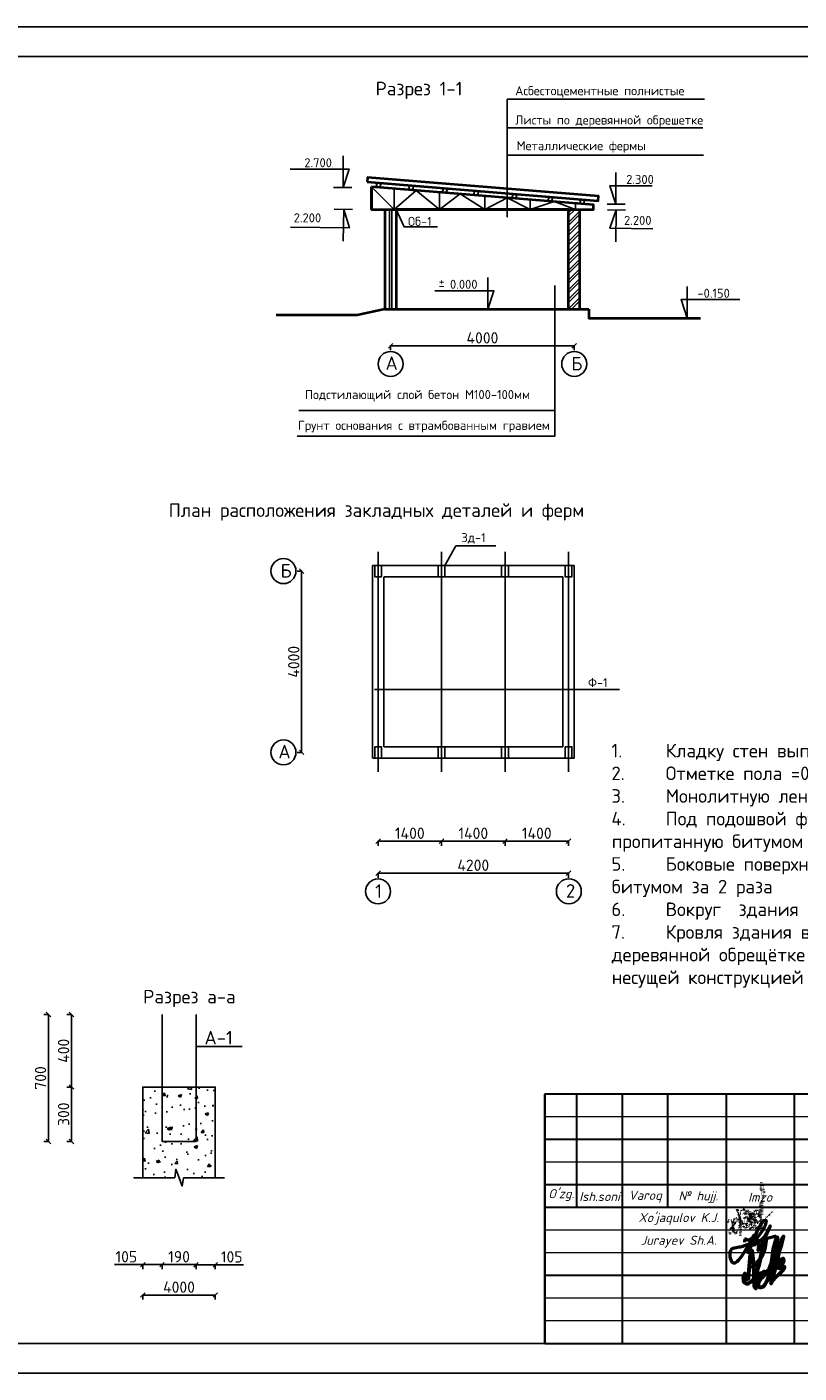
# Model space of a CAD drawing. Header units: millimetres. Extents: x 1527433 to 14789979, y -245576 to 11310.
# Tile 21 of 135: x 1860824 to 1877856, y -65699 to -35999. Entities that reach past the tile are written whole.
import ezdxf

# ---------------------------------------------------------------- set-up
doc = ezdxf.new("R2010")
doc.units = ezdxf.units.MM
for name, pattern in [('_PP_DASH', [0.75, 0.5, -0.25]), ('CONTI', [0]), ('DOT', [0.5, 0, -0.5])]:
    doc.linetypes.add(name, pattern=pattern)
doc.layers.add('RAMKA', color=250, linetype='CONTI')
doc.styles.get("Standard").update_dxf_attribs({"font": 'isocpeur.ttf', "height": 250})
doc.styles.add('V@ler@Live', font='isocpeui.ttf')
doc.dimstyles.new('ISO-25', dxfattribs={"dimtxt": 200, "dimasz": 100, "dimexe": 100, "dimexo": 100, "dimgap": 50, "dimtad": 1, "dimdec": 0, "dimtxsty": 'Standard', "dimblk": 'OBLIQUE', "dimcen": 2.5, "dimadec": 0, "dimazin": 0, "dimtfac": 1, "dimtdec": 0, "dimtmove": 0, "dimatfit": 3, "dimfxl": 1.25, "dimarcsym": 0})
pattern_1 = [(50, (1159694.3, 16088.54), (717.2602, -62.75213), [75, -825]), (355, (1159694.3, 16088.54), (-138.7513, 752.1921), [60, -660]), (100.45144, (1159754.1, 16083.3), (578.50885, 689.44), [63.7402, -701.1421]), (46.1842, (1159694.3, 16288.5), (1067.2413, -165.5193), [112.5, -1237.5]), (96.63564, (1159783.3, 16274.7), (934.662, 974.1186), [95.6103, -1051.7138]), (351.18416, (1159694.3, 16288.5), (934.662, 974.1186), [90, -990]), (21, (1159794.3, 16238.54), (596.90705, -402.6189), [75, -825]), (326, (1159794.3, 16238.54), (243.3153, 725.15005), [60, -660]), (71.45144, (1159844.1, 16205), (840.2224, 322.53115), [63.7402, -701.1421]), (37.5, (1159694.33, 16088.54), (12.159855, 332.89385), [0, -652, 0, -670, 0, -662.5]), (7.5, (1159694.33, 16088.54), (263.06954, 394.41171), [0, -382, 0, -637, 0, -252.5]), (327.5, (1159471.33, 16088.54), (533.82244, -22.55487), [0, -250, 0, -780, 0, -1035]), (317.5, (1159371.33, 16088.54), (583.18617, 100.10498), [0, -325, 0, -518, 0, -735])]

# ---------------------------------------------------------------- blocks, each defined once
blk = doc.blocks.new('_Oblique')
at = {"color": 0, "linetype": 'ByBlock', "lineweight": -2}
blk.add_line((-0.5, -0.5), (0.5, 0.5), dxfattribs=at)
blk = doc.blocks.new('*D256')
at = {"color": 0, "linetype": 'Continuous', "lineweight": -2, "transparency": 16777216}
for p, q in [((1868570, -53954), (1868570, -54064)), ((1869970, -53954), (1869970, -54064))]:
    blk.add_line(p, q, dxfattribs=at)
at = {"color": 0, "lineweight": -2, "transparency": 16777216}
blk.add_line((1868570, -53964), (1869970, -53964), dxfattribs=at)
at = {"layer": 'Defpoints', "color": 0, "linetype": 'Continuous', "transparency": 16777216}
for p in [(1868570, -52130), (1869970, -52130), (1869970, -53964)]:
    blk.add_point(p, dxfattribs=at)
at = {"color": 0, "linetype": 'Continuous', "lineweight": -2, "transparency": 16777216, "xscale": 100, "yscale": 100, "zscale": 100, "rotation": 180}
blk.add_blockref('_Oblique', (1868570, -53964), dxfattribs=at)
at = {"color": 0, "linetype": 'Continuous', "lineweight": -2, "transparency": 16777216, "xscale": 100, "yscale": 100, "zscale": 100}
blk.add_blockref('_Oblique', (1869970, -53964), dxfattribs=at)
at = {"color": 0, "linetype": 'Continuous', "transparency": 16777216, "insert": (1869270, -53789), "char_height": 250, "attachment_point": 5}
blk.add_mtext('1400', dxfattribs=at)
blk = doc.blocks.new('*D257')
at = {"color": 0, "linetype": 'Continuous', "lineweight": -2, "transparency": 16777216}
for p, q in [((1869970, -53955), (1869970, -54065)), ((1871370, -53955), (1871370, -54065))]:
    blk.add_line(p, q, dxfattribs=at)
at = {"color": 0, "lineweight": -2, "transparency": 16777216}
blk.add_line((1869970, -53965), (1871370, -53965), dxfattribs=at)
at = {"layer": 'Defpoints', "color": 0, "linetype": 'Continuous', "transparency": 16777216}
for p in [(1869970, -52130), (1871370, -52130), (1871370, -53965)]:
    blk.add_point(p, dxfattribs=at)
at = {"color": 0, "linetype": 'Continuous', "lineweight": -2, "transparency": 16777216, "xscale": 100, "yscale": 100, "zscale": 100, "rotation": 180}
blk.add_blockref('_Oblique', (1869970, -53965), dxfattribs=at)
at = {"color": 0, "linetype": 'Continuous', "lineweight": -2, "transparency": 16777216, "xscale": 100, "yscale": 100, "zscale": 100}
blk.add_blockref('_Oblique', (1871370, -53965), dxfattribs=at)
at = {"color": 0, "linetype": 'Continuous', "transparency": 16777216, "insert": (1870670, -53790), "char_height": 250, "attachment_point": 5}
blk.add_mtext('1400', dxfattribs=at)
blk = doc.blocks.new('*D258')
at = {"color": 0, "linetype": 'Continuous', "lineweight": -2, "transparency": 16777216}
for p, q in [((1871370, -53954), (1871370, -54064)), ((1872770, -53954), (1872770, -54064))]:
    blk.add_line(p, q, dxfattribs=at)
at = {"color": 0, "lineweight": -2, "transparency": 16777216}
blk.add_line((1871370, -53964), (1872770, -53964), dxfattribs=at)
at = {"layer": 'Defpoints', "color": 0, "linetype": 'Continuous', "transparency": 16777216}
for p in [(1871370, -52130), (1872770, -52130), (1872770, -53964)]:
    blk.add_point(p, dxfattribs=at)
at = {"color": 0, "linetype": 'Continuous', "lineweight": -2, "transparency": 16777216, "xscale": 100, "yscale": 100, "zscale": 100, "rotation": 180}
blk.add_blockref('_Oblique', (1871370, -53964), dxfattribs=at)
at = {"color": 0, "linetype": 'Continuous', "lineweight": -2, "transparency": 16777216, "xscale": 100, "yscale": 100, "zscale": 100}
blk.add_blockref('_Oblique', (1872770, -53964), dxfattribs=at)
at = {"color": 0, "linetype": 'Continuous', "transparency": 16777216, "insert": (1872070, -53789), "char_height": 250, "attachment_point": 5}
blk.add_mtext('1400', dxfattribs=at)
blk = doc.blocks.new('*D259')
at = {"color": 0, "linetype": 'Continuous', "lineweight": -2, "transparency": 16777216}
for p, q in [((1868570, -54660), (1868570, -54770)), ((1872770, -54660), (1872770, -54770))]:
    blk.add_line(p, q, dxfattribs=at)
at = {"color": 0, "lineweight": -2, "transparency": 16777216}
blk.add_line((1868570, -54670), (1872770, -54670), dxfattribs=at)
at = {"layer": 'Defpoints', "color": 0, "linetype": 'Continuous', "transparency": 16777216}
for p in [(1868570, -52130), (1872770, -52130), (1872770, -54670)]:
    blk.add_point(p, dxfattribs=at)
at = {"color": 0, "linetype": 'Continuous', "lineweight": -2, "transparency": 16777216, "xscale": 100, "yscale": 100, "zscale": 100, "rotation": 180}
blk.add_blockref('_Oblique', (1868570, -54670), dxfattribs=at)
at = {"color": 0, "linetype": 'Continuous', "lineweight": -2, "transparency": 16777216, "xscale": 100, "yscale": 100, "zscale": 100}
blk.add_blockref('_Oblique', (1872770, -54670), dxfattribs=at)
at = {"color": 0, "linetype": 'Continuous', "transparency": 16777216, "insert": (1870670, -54495), "char_height": 250, "attachment_point": 5}
blk.add_mtext('4200', dxfattribs=at)
blk = doc.blocks.new('*D260')
at = {"color": 0, "linetype": 'Continuous', "lineweight": -2, "transparency": 16777216}
for p, q in [((1866894, -48005), (1866784, -48005)), ((1866894, -52005), (1866784, -52005))]:
    blk.add_line(p, q, dxfattribs=at)
at = {"color": 0, "lineweight": -2, "transparency": 16777216}
blk.add_line((1866884, -52005), (1866884, -48005), dxfattribs=at)
at = {"layer": 'Defpoints', "color": 0, "linetype": 'Continuous', "transparency": 16777216}
for p in [(1866884, -48005), (1868210, -48005), (1868210, -52005)]:
    blk.add_point(p, dxfattribs=at)
at = {"color": 0, "linetype": 'Continuous', "lineweight": -2, "transparency": 16777216, "xscale": 100, "yscale": 100, "zscale": 100}
for p, rotation in [((1866884, -48005), 90), ((1866884, -52005), 270)]:
    blk.add_blockref('_Oblique', p, dxfattribs=dict(at, rotation=rotation))
at = {"color": 0, "linetype": 'Continuous', "transparency": 16777216, "insert": (1866709, -50005), "char_height": 250, "attachment_point": 5, "rotation": 90}
blk.add_mtext('4000', dxfattribs=at)
blk = doc.blocks.new('*D269')
at = {"color": 0, "linetype": 'Continuous', "lineweight": -2, "transparency": 16777216}
for p, q in [((1863379, -63968), (1863379, -64078)), ((1864979, -63968), (1864979, -64078))]:
    blk.add_line(p, q, dxfattribs=at)
at = {"color": 0, "lineweight": -2, "transparency": 16777216}
blk.add_line((1863379, -63978), (1864979, -63978), dxfattribs=at)
at = {"layer": 'Defpoints', "color": 0, "linetype": 'Continuous', "transparency": 16777216}
for p in [(1863379, -61388), (1864979, -61388), (1864979, -63978)]:
    blk.add_point(p, dxfattribs=at)
at = {"color": 0, "linetype": 'Continuous', "lineweight": -2, "transparency": 16777216, "xscale": 100, "yscale": 100, "zscale": 100, "rotation": 180}
blk.add_blockref('_Oblique', (1863379, -63978), dxfattribs=at)
at = {"color": 0, "linetype": 'Continuous', "lineweight": -2, "transparency": 16777216, "xscale": 100, "yscale": 100, "zscale": 100}
blk.add_blockref('_Oblique', (1864979, -63978), dxfattribs=at)
at = {"color": 0, "linetype": 'Continuous', "transparency": 16777216, "insert": (1864179, -63803), "char_height": 250, "attachment_point": 5}
blk.add_mtext('4000', dxfattribs=at)
blk = doc.blocks.new('*D270')
at = {"color": 0, "linetype": 'Continuous', "lineweight": -2, "transparency": 16777216}
for p, q in [((1863804, -63297), (1863804, -63407)), ((1864554, -63297), (1864554, -63407))]:
    blk.add_line(p, q, dxfattribs=at)
at = {"color": 0, "lineweight": -2, "transparency": 16777216}
blk.add_line((1863804, -63307), (1864554, -63307), dxfattribs=at)
at = {"layer": 'Defpoints', "color": 0, "linetype": 'Continuous', "transparency": 16777216}
for p in [(1863804, -61388), (1864554, -61388), (1864554, -63307)]:
    blk.add_point(p, dxfattribs=at)
at = {"color": 0, "linetype": 'Continuous', "lineweight": -2, "transparency": 16777216, "xscale": 100, "yscale": 100, "zscale": 100, "rotation": 180}
blk.add_blockref('_Oblique', (1863804, -63307), dxfattribs=at)
at = {"color": 0, "linetype": 'Continuous', "lineweight": -2, "transparency": 16777216, "xscale": 100, "yscale": 100, "zscale": 100}
blk.add_blockref('_Oblique', (1864554, -63307), dxfattribs=at)
at = {"color": 0, "linetype": 'Continuous', "transparency": 16777216, "insert": (1864179, -63132), "char_height": 250, "attachment_point": 5}
blk.add_mtext('190', dxfattribs=at)
blk = doc.blocks.new('*D271')
at = {"color": 0, "linetype": 'Continuous', "lineweight": -2, "transparency": 16777216}
for p, q in [((1864554, -63300), (1864554, -63410)), ((1864979, -63300), (1864979, -63410))]:
    blk.add_line(p, q, dxfattribs=at)
at = {"color": 0, "lineweight": -2, "transparency": 16777216}
for p, q in [((1864554, -63310), (1864979, -63310)), ((1864979, -63310), (1865604, -63310))]:
    blk.add_line(p, q, dxfattribs=at)
at = {"layer": 'Defpoints', "color": 0, "linetype": 'Continuous', "transparency": 16777216}
for p in [(1864554, -60588), (1864979, -60588), (1864979, -63310)]:
    blk.add_point(p, dxfattribs=at)
at = {"color": 0, "linetype": 'Continuous', "lineweight": -2, "transparency": 16777216, "xscale": 100, "yscale": 100, "zscale": 100, "rotation": 180}
blk.add_blockref('_Oblique', (1864554, -63310), dxfattribs=at)
at = {"color": 0, "linetype": 'Continuous', "lineweight": -2, "transparency": 16777216, "xscale": 100, "yscale": 100, "zscale": 100}
blk.add_blockref('_Oblique', (1864979, -63310), dxfattribs=at)
at = {"color": 0, "linetype": 'Continuous', "transparency": 16777216, "insert": (1865341, -63135), "char_height": 250, "attachment_point": 5}
blk.add_mtext('105', dxfattribs=at)
blk = doc.blocks.new('*D272')
at = {"color": 0, "lineweight": -2, "transparency": 16777216}
for p, q in [((1863379, -63307), (1862754, -63307)), ((1863804, -63307), (1863379, -63307))]:
    blk.add_line(p, q, dxfattribs=at)
at = {"color": 0, "linetype": 'Continuous', "lineweight": -2, "transparency": 16777216}
for p, q in [((1863379, -63297), (1863379, -63407)), ((1863804, -63297), (1863804, -63407))]:
    blk.add_line(p, q, dxfattribs=at)
at = {"layer": 'Defpoints', "color": 0, "linetype": 'Continuous', "transparency": 16777216}
for p in [(1863379, -60588), (1863804, -60588), (1863379, -63307)]:
    blk.add_point(p, dxfattribs=at)
at = {"color": 0, "linetype": 'Continuous', "lineweight": -2, "transparency": 16777216, "xscale": 100, "yscale": 100, "zscale": 100, "rotation": 180}
blk.add_blockref('_Oblique', (1863379, -63307), dxfattribs=at)
at = {"color": 0, "linetype": 'Continuous', "lineweight": -2, "transparency": 16777216, "xscale": 100, "yscale": 100, "zscale": 100}
blk.add_blockref('_Oblique', (1863804, -63307), dxfattribs=at)
at = {"color": 0, "linetype": 'Continuous', "transparency": 16777216, "insert": (1863016, -63132), "char_height": 250, "attachment_point": 5}
blk.add_mtext('105', dxfattribs=at)
blk = doc.blocks.new('*D273')
at = {"color": 0, "linetype": 'Continuous', "lineweight": -2, "transparency": 16777216}
for p, q in [((1861817, -59388), (1861707, -59388)), ((1861817, -60588), (1861707, -60588))]:
    blk.add_line(p, q, dxfattribs=at)
at = {"color": 0, "lineweight": -2, "transparency": 16777216}
blk.add_line((1861807, -60588), (1861807, -59388), dxfattribs=at)
at = {"layer": 'Defpoints', "color": 0, "linetype": 'Continuous', "transparency": 16777216}
for p in [(1861807, -59388), (1863804, -59388), (1863804, -60588)]:
    blk.add_point(p, dxfattribs=at)
at = {"color": 0, "linetype": 'Continuous', "lineweight": -2, "transparency": 16777216, "xscale": 100, "yscale": 100, "zscale": 100}
for p, rotation in [((1861807, -59388), 90), ((1861807, -60588), 270)]:
    blk.add_blockref('_Oblique', p, dxfattribs=dict(at, rotation=rotation))
at = {"color": 0, "linetype": 'Continuous', "transparency": 16777216, "insert": (1861632, -59988), "char_height": 250, "attachment_point": 5, "rotation": 90}
blk.add_mtext('300', dxfattribs=at)
blk = doc.blocks.new('*D274')
at = {"color": 0, "linetype": 'Continuous', "lineweight": -2, "transparency": 16777216}
for p, q in [((1861817, -57788), (1861707, -57788)), ((1861817, -59388), (1861707, -59388))]:
    blk.add_line(p, q, dxfattribs=at)
at = {"color": 0, "lineweight": -2, "transparency": 16777216}
blk.add_line((1861807, -57788), (1861807, -59388), dxfattribs=at)
at = {"layer": 'Defpoints', "color": 0, "linetype": 'Continuous', "transparency": 16777216}
for p in [(1863804, -57788), (1861807, -59388), (1863804, -59388)]:
    blk.add_point(p, dxfattribs=at)
at = {"color": 0, "linetype": 'Continuous', "lineweight": -2, "transparency": 16777216, "xscale": 100, "yscale": 100, "zscale": 100}
for p, rotation in [((1861807, -57788), 90), ((1861807, -59388), 270)]:
    blk.add_blockref('_Oblique', p, dxfattribs=dict(at, rotation=rotation))
at = {"color": 0, "linetype": 'Continuous', "transparency": 16777216, "insert": (1861632, -58588), "char_height": 250, "attachment_point": 5, "rotation": 90}
blk.add_mtext('400', dxfattribs=at)
blk = doc.blocks.new('*D275')
at = {"color": 0, "linetype": 'Continuous', "lineweight": -2, "transparency": 16777216}
for p, q in [((1861309, -57788), (1861199, -57788)), ((1861309, -60588), (1861199, -60588))]:
    blk.add_line(p, q, dxfattribs=at)
at = {"color": 0, "lineweight": -2, "transparency": 16777216}
blk.add_line((1861299, -60588), (1861299, -57788), dxfattribs=at)
at = {"layer": 'Defpoints', "color": 0, "linetype": 'Continuous', "transparency": 16777216}
for p in [(1861299, -57788), (1861807, -57788), (1861807, -60588)]:
    blk.add_point(p, dxfattribs=at)
at = {"color": 0, "linetype": 'Continuous', "lineweight": -2, "transparency": 16777216, "xscale": 100, "yscale": 100, "zscale": 100}
for p, rotation in [((1861299, -57788), 90), ((1861299, -60588), 270)]:
    blk.add_blockref('_Oblique', p, dxfattribs=dict(at, rotation=rotation))
at = {"color": 0, "linetype": 'Continuous', "transparency": 16777216, "insert": (1861124, -59188), "char_height": 250, "attachment_point": 5, "rotation": 90}
blk.add_mtext('700', dxfattribs=at)
blk = doc.blocks.new('*D224')
at = {"color": 0, "linetype": 'Continuous', "lineweight": -2, "transparency": 16777216}
for p, q in [((1868847, -43024), (1868847, -43134)), ((1872897, -43024), (1872897, -43134))]:
    blk.add_line(p, q, dxfattribs=at)
at = {"color": 0, "lineweight": -2, "transparency": 16777216}
blk.add_line((1868847, -43034), (1872897, -43034), dxfattribs=at)
at = {"layer": 'Defpoints', "color": 0, "linetype": 'Continuous', "transparency": 16777216}
for p in [(1868847, -42225), (1872897, -42225), (1872897, -43034)]:
    blk.add_point(p, dxfattribs=at)
at = {"color": 0, "linetype": 'Continuous', "lineweight": -2, "transparency": 16777216, "xscale": 100, "yscale": 100, "zscale": 100, "rotation": 180}
blk.add_blockref('_Oblique', (1868847, -43034), dxfattribs=at)
at = {"color": 0, "linetype": 'Continuous', "lineweight": -2, "transparency": 16777216, "xscale": 100, "yscale": 100, "zscale": 100}
blk.add_blockref('_Oblique', (1872897, -43034), dxfattribs=at)
at = {"color": 0, "linetype": 'Continuous', "transparency": 16777216, "insert": (1870872, -42859), "char_height": 250, "attachment_point": 5}
blk.add_mtext('4000', dxfattribs=at)
blk = doc.blocks.new('пдп001')
at = {"color": 5, "linetype": 'DOT', "lineweight": 40}
for points, knots in [([(707, 149), (708, 157), (714, 275), (714, 211), (717, 464), (797, 572), (804, 758), (726, 963), (724, 699), (772, 570), (752, 371), (753, 204), (748, 36), (748, -48), (744, -179), (751, -58), (729, 14), (812, 68), (869, 129), (929, 184), (970, 224), (988, 241)], [5933.013532, 5933.013532, 5933.013532, 5933.013532, 5945.426056, 6119.674656, 6463.814955, 6647.701276, 6824.900543, 7118.025184, 7324.27387, 7610.172898, 7917.764182, 8218.669265, 8442.676207, 8673.369778, 8750.267492, 8857.255672, 9004.364899, 9148.612782, 9259.763889, 9418.202493, 9536.44599, 9536.44599, 9536.44599, 9536.44599]), ([(268, 57), (276, 52), (297, 37), (320, -2), (338, -55), (346, -105), (390, -149), (424, -111), (412, -62), (415, 3), (471, 62), (426, 112), (358, 130), (364, 68), (353, 26), (367, -31), (411, -64), (445, -86), (483, -85), (480, -21), (486, 27), (452, 65), (444, 93), (426, 161), (441, 107), (444, 73), (486, 28), (487, -23), (560, -69), (512, 37), (507, 98), (489, 159), (473, 223), (514, 36), (505, 144), (503, 170), (509, 229), (538, 139), (544, 86), (578, 46), (599, -49), (582, 13), (578, 49), (545, 91), (537, 148), (523, 189), (545, 234), (568, 171), (574, 132), (596, 66), (595, 25), (626, -17), (594, -25), (617, 46), (598, 98), (576, 178), (569, 235), (624, 289), (598, 248), (573, 216), (615, 154), (609, 86), (616, 23), (678, -20), (725, 55), (716, 137), (701, 216), (660, 284), (598, 271), (638, 194), (676, 170), (682, 97), (700, 129), (707, 149)], [0, 0, 0, 0, 48.503704, 122.119306, 208.329865, 313.551394, 384.410654, 428.229301, 512.215886, 616.590231, 739.308905, 818.700472, 905.182256, 976.614449, 1045.562044, 1130.421533, 1235.08686, 1301.053793, 1319.442364, 1403.027564, 1518.67504, 1568.346911, 1625.618732, 1700.210095, 1737.985982, 1810.401067, 1893.792405, 1997.337295, 2072.088069, 2144.472071, 2360.286944, 2446.613064, 2466.534345, 2624.01661, 2696.265892, 2764.574689, 2806.01173, 2899.683096, 3003.982381, 3114.442089, 3203.096311, 3246.119489, 3329.559258, 3406.405435, 3488.541484, 3597.996357, 3621.971115, 3677.674584, 3789.796613, 3887.577299, 3974.928227, 4028.38159, 4037.512745, 4112.181437, 4225.578573, 4371.597742, 4474.330056, 4533.38336, 4578.568256, 4619.142429, 4743.633224, 4857.566539, 4955.347226, 5034.65037, 5141.745278, 5270.87444, 5439.057271, 5545.963162, 5586.401017, 5686.789569, 5814.196651, 5862.435135, 5933.013532, 5933.013532, 5933.013532, 5933.013532])]:
    blk.add_open_spline(points, degree=3, knots=knots, dxfattribs=at)
for points in [[(0, 0), (30, 59), (79, 40), (107, -71), (107, -203), (72, -238), (23, -238), (23, -203), (53, -146), (94, -105), (134, -41), (177, 1), (217, 41), (217, 79), (166, 79), (141, 68), (122, 40), (110, -10), (110, -50), (110, -86), (113, -117), (118, -161), (128, -214), (159, -227), (199, -217), (214, -188), (238, -113), (265, -20), (265, 50), (255, 142), (224, 216), (208, 296), (234, 185), (255, 133), (269, 17), (279, -71), (279, -180), (279, -289), (279, -280), (279, -169), (279, -38), (263, 77), (263, 151), (292, 245), (322, 291), (368, 279), (383, 264), (383, 240)], [(313, 184), (372, 208), (409, 245), (488, 245), (479, 245), (445, 250), (403, 239), (368, 204), (360, 196), (370, 196), (438, 206), (469, 213), (510, 213), (500, 210), (475, 198), (443, 191), (479, 191), (517, 191), (548, 191), (598, 191), (622, 191)]]:
    blk.add_spline(points, degree=3, dxfattribs=at)
at = {"color": 5, "linetype": 'DOT', "lineweight": 30}
blk.add_spline([(464, -136), (524, -113), (561, -76), (640, -76), (631, -76), (597, -71), (555, -81), (519, -117), (512, -124), (521, -124), (590, -114), (621, -107), (662, -107), (651, -111), (627, -123), (594, -129), (630, -129), (668, -129), (700, -129), (750, -129), (774, -129)], degree=3, dxfattribs=at)

msp = doc.modelspace()

# ---------------------------------------------------------------- hatches: boundary and pattern name
at = {"linetype": 'Continuous'}
h = msp.add_hatch(dxfattribs=at)
h.set_pattern_fill('ANSI32', color=0, scale=400)
h.set_pattern_definition([(45, (1164674.58, 17176.33), (-106.066017, 106.066017), []), (45, (1164745.3, 17176.33), (-106.066017, 106.066017), [])])
h.paths.add_polyline_path([(1872771.632, -42225.402), (1873021.632, -42225.402), (1873021.632, -40025.402), (1872771.632, -40025.402)])
h = msp.add_hatch(dxfattribs=at)
h.set_pattern_fill('AR-CONC', color=0, scale=100)
h.set_pattern_definition(pattern_1)
h.paths.add_polyline_path([(1863803.663, -60588.2), (1863803.663, -59388.2), (1863378.663, -59388.2), (1863378.663, -61388.2), (1864084.73, -61388.2), (1864106.792, -61201.56), (1864178.663, -61388.2), (1864250.535, -61574.84), (1864277.04, -61388.2), (1864978.663, -61388.2), (1864978.663, -59388.2), (1864553.663, -59388.2), (1864553.663, -60588.2)])
h = msp.add_hatch(dxfattribs=at)
h.set_pattern_fill('AR-CONC', color=0, scale=100)
h.set_pattern_definition(pattern_1)
h.paths.add_polyline_path([(1864553.663, -60588.2), (1864553.663, -59388.2), (1863803.663, -59388.2), (1863803.663, -60588.2)])
h = msp.add_hatch(dxfattribs=at)
h.set_pattern_fill('AR-CONC', color=0, scale=100)
h.set_pattern_definition(pattern_1)
h.paths.add_polyline_path([(1863803.663, -60588.2), (1864553.663, -60588.2), (1864553.663, -59388.2), (1863803.663, -59388.2)])

# ---------------------------------------------------------------- linework, layer by layer
at = {"color": 0, "linetype": 'Continuous'}
for p, q in [((1868569.593, -47580.462), (1868569.593, -52430.462)), ((1869969.593, -47580.462), (1869969.593, -52430.462)), ((1871369.593, -47580.462), (1871369.593, -52430.462)), ((1872769.593, -47580.462), (1872769.593, -52430.462)), ((1872769.593, -47880.462), (1872769.593, -52130.462))]:
    msp.add_line(p, q, dxfattribs=at)
at = {"color": 0, "lineweight": 30}
for p, q in [((1890748.113, -59549.182), (1872248.132, -59549.182)), ((1872248.132, -65049.177), (1872248.132, -59549.182)), ((1872948.132, -59549.182), (1872948.132, -62049.18)), ((1873950.533, -59549.182), (1873950.533, -65049.521)), ((1874950.533, -59549.182), (1874950.533, -62049.18)), ((1876250.53, -59549.182), (1876250.53, -65049.521)), ((1877750.529, -59549.182), (1877750.529, -65049.521)), ((1878750.528, -60549.181), (1872248.132, -60549.181)), ((1878750.528, -61549.18), (1872248.132, -61549.18)), ((1890748.113, -62049.18), (1872248.132, -62049.18)), ((1890748.113, -63549.178), (1872248.132, -63549.178))]:
    msp.add_line(p, q, dxfattribs=at)
at = {"color": 0, "lineweight": 5}
for p, q in [((1878750.528, -60049.182), (1872248.132, -60049.182)), ((1878750.528, -61049.181), (1872248.132, -61049.181)), ((1878750.528, -62549.179), (1872248.132, -62549.179)), ((1878750.528, -63049.179), (1872248.132, -63049.179)), ((1878750.528, -64049.178), (1872248.132, -64049.178)), ((1878750.528, -64549.177), (1872248.132, -64549.177))]:
    msp.add_line(p, q, dxfattribs=at)
at = {"color": 0, "lineweight": 25}
msp.add_lwpolyline([(1849398.113, -65699.177), (1891398.113, -65699.177), (1891398.113, -35999.177), (1849398.113, -35999.177)], close=True, dxfattribs=at)
msp.add_lwpolyline([(1851398.113, -65049.177), (1890748.113, -65049.177), (1890748.113, -36649.177), (1851398.113, -36649.177)], dxfattribs=at)
at = {"color": 0, "linetype": 'Continuous'}
for points in [[(1871415.112, -40199.183), (1871415.112, -37595.263)], [(1871415.112, -37595.263), (1875767.03, -37595.263)], [(1871415.112, -38223.781), (1875733.846, -38223.781)], [(1867796.474, -38843.709), (1867796.474, -39543.709)], [(1871415.112, -38831.609), (1875746.162, -38831.609)], [(1867796.474, -39543.709), (1867928.429, -39136.989), (1866628.429, -39136.989)], [(1873812.319, -39212.281), (1873812.319, -39912.281)], [(1867988.044, -39543.709), (1867588.044, -39543.709)], [(1868921.632, -40025.402), (1868921.632, -39566.218)], [(1869921.632, -40025.402), (1869921.632, -39647.851)], [(1870921.632, -40025.402), (1870921.632, -39729.484)], [(1873812.319, -39912.281), (1873680.364, -39505.561), (1874613.36, -39505.561)], [(1867812.106, -40023.781), (1867938.317, -40432.32), (1866638.446, -40414.002)], [(1868003.657, -40026.481), (1867603.697, -40020.844)], [(1867802.243, -40723.712), (1867812.106, -40023.781)], [(1868721.632, -40025.402), (1868721.632, -42225.402)], [(1868821.632, -40025.402), (1868821.632, -42225.402)], [(1868871.632, -40025.402), (1868871.632, -42225.402)], [(1868971.632, -40025.402), (1869142.684, -40410.72), (1869877.713, -40410.72)], [(1871921.632, -40025.402), (1871921.632, -39811.116)], [(1872921.632, -40025.402), (1872921.632, -39892.749)], [(1873620.749, -39912.281), (1874020.749, -39912.281)], [(1873629.213, -40035.208), (1874029.171, -40040.951)], [(1873820.763, -40037.958), (1873682.983, -40442.742), (1874630.578, -40456.347)], [(1873810.713, -40737.886), (1873820.763, -40037.958)], [(1870992.481, -41525.402), (1870992.481, -42225.402)], [(1872472.229, -41704.631), (1872472.229, -45025.526), (1866785.268, -45025.526)], [(1870992.481, -42225.402), (1871124.436, -41818.682), (1869824.436, -41818.682)], [(1875384.497, -41722.789), (1875384.497, -42422.789)], [(1875384.497, -42422.789), (1875252.542, -42016.069), (1876552.542, -42016.069)], [(1873021.632, -42225.402), (1868721.632, -42225.402)], [(1871184.051, -42225.402), (1870784.051, -42225.402)], [(1875192.927, -42422.789), (1875592.927, -42422.789)], [(1872472.229, -44459.271), (1866819.319, -44459.271)], [(1870044.593, -47880.462), (1870285.082, -47450.81), (1871170.197, -47450.81)], [(1868489.955, -50616.373), (1873891.831, -50616.373)], [(1863803.663, -57788.2), (1863803.663, -60588.2), (1864553.663, -60588.2), (1864553.663, -57788.2)], [(1864553.663, -58490.772), (1864553.663, -58490.772)], [(1864553.663, -58490.772), (1865571.399, -58490.772)], [(1864277.04, -61388.2), (1864978.663, -61388.2), (1864978.663, -59388.2), (1863378.663, -59388.2), (1863378.663, -61388.2), (1864084.73, -61388.2)], [(1863178.663, -61388.2), (1863178.663, -61388.2), (1863378.663, -61388.2)], [(1864178.663, -61388.2), (1864106.792, -61201.56), (1864084.73, -61388.2)], [(1864178.663, -61388.2), (1864250.535, -61574.84), (1864277.04, -61388.2)], [(1864978.663, -61389.728), (1864978.663, -61389.728), (1865178.663, -61389.728)]]:
    msp.add_lwpolyline(points, dxfattribs=at)
at = {"color": 0, "linetype": 'Continuous', "lineweight": 40}
for points in [[(1868330.11, -39417.586), (1873426.073, -39834.051), (1873434.221, -39734.384), (1868338.259, -39317.918)], [(1868421.632, -39525.402), (1868421.632, -40025.402), (1873321.632, -40025.402), (1873321.632, -39925.402)], [(1868971.632, -42225.402), (1872771.632, -42225.402), (1872771.632, -40025.402), (1868971.632, -40025.402)]]:
    msp.add_lwpolyline(points, close=True, dxfattribs=at)
at = {"color": 0, "linetype": 'Continuous', "lineweight": 30}
for points in [[(1868546.45, -39435.27), (1868624.606, -39441.65), (1868616.471, -39541.307), (1868538.315, -39534.927)], [(1869265.036, -39493.93), (1869343.192, -39500.31), (1869335.057, -39599.967), (1869256.901, -39593.587)], [(1870007.049, -39554.502), (1870085.205, -39560.882), (1870077.071, -39660.54), (1869998.914, -39654.16)], [(1870698.543, -39610.951), (1870776.699, -39617.331), (1870768.565, -39716.988), (1870690.408, -39710.608)], [(1871541.469, -39679.761), (1871619.625, -39686.141), (1871611.49, -39785.799), (1871533.334, -39779.419)], [(1872334.654, -39744.511), (1872412.81, -39750.891), (1872404.675, -39850.549), (1872326.519, -39844.168)], [(1873039.341, -39802.036), (1873117.497, -39808.416), (1873109.363, -39908.074), (1873031.206, -39901.694)]]:
    msp.add_lwpolyline(points, close=True, dxfattribs=at)
at = {"color": 0, "linetype": 'Continuous', "lineweight": 40}
for points in [[(1868421.632, -40025.402), (1868421.632, -39525.402)], [(1868721.632, -40025.402), (1868721.632, -42225.402)], [(1868971.632, -40025.402), (1868971.632, -42225.402)], [(1873021.632, -42225.402), (1873021.632, -40025.402)], [(1868721.632, -42225.402), (1868105.412, -42355.306), (1866324.431, -42356.308)], [(1868721.632, -42225.402), (1868971.632, -42225.402)], [(1872771.632, -42225.402), (1873021.632, -42225.402), (1873021.632, -42225.402)], [(1873021.632, -42225.402), (1873221.632, -42225.402)], [(1873221.632, -42225.402), (1873221.632, -42425.402), (1875679.503, -42422.444)]]:
    msp.add_lwpolyline(points, dxfattribs=at)
at = {"color": 0, "linetype": 'Continuous', "lineweight": 25}
msp.add_lwpolyline([(1868421.632, -39525.402), (1868921.632, -40025.402), (1869411.867, -39606.238), (1869921.632, -40025.402), (1870377.957, -39685.102), (1870921.632, -40025.402), (1871420.501, -39770.208), (1871921.632, -40025.402), (1872452.771, -39854.475), (1872921.632, -40025.402)], dxfattribs=at)
at = {"linetype": '_PP_DASH', "ltscale": 4}
for points in [[(1872244.593, -52130.462), (1872894.593, -52130.462), (1872894.593, -47880.462), (1868444.593, -47880.462), (1868444.593, -52130.462), (1872244.593, -52130.462)], [(1872244.593, -51880.462), (1872644.593, -51880.462), (1872644.593, -48130.462), (1868694.593, -48130.462), (1868694.593, -51880.462), (1872244.593, -51880.462)]]:
    msp.add_lwpolyline(points, dxfattribs=at)
at = {"color": 0, "linetype": 'Continuous'}
for points in [[(1868494.593, -47880.462), (1868644.593, -47880.462), (1868644.593, -48130.462), (1868494.593, -48130.462)], [(1869894.593, -47880.359), (1870044.593, -47880.359), (1870044.593, -48130.359), (1869894.593, -48130.359)], [(1871294.593, -47880.462), (1871444.593, -47880.462), (1871444.593, -48130.462), (1871294.593, -48130.462)], [(1872694.593, -47880.462), (1872844.593, -47880.462), (1872844.593, -48130.462), (1872694.593, -48130.462)], [(1868494.593, -51880.462), (1868644.593, -51880.462), (1868644.593, -52130.462), (1868494.593, -52130.462)], [(1869894.593, -51880.462), (1870044.593, -51880.462), (1870044.593, -52130.462), (1869894.593, -52130.462)], [(1871294.593, -51880.462), (1871444.593, -51880.462), (1871444.593, -52130.462), (1871294.593, -52130.462)], [(1872694.593, -51880.462), (1872844.593, -51880.462), (1872844.593, -52130.462), (1872694.593, -52130.462)]]:
    msp.add_lwpolyline(points, close=True, dxfattribs=at)
at = {"color": 0, "lineweight": 30}
msp.add_lwpolyline([(1890748.113, -59549.182), (1872248.132, -59549.182), (1872248.132, -65049.177), (1890748.113, -65049.177)], close=True, dxfattribs=at)
at = {"color": 194, "lineweight": 50, "extrusion": (0, 0, -1)}
msp.add_lwpolyline([(-1876660.93, -62812.997, 0.133551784), (-1876673.436, -62737.836, -0.158407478), (-1876732.418, -62763.251, -0.195313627), (-1876799.67, -62734.144, -0.066337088), (-1876861.627, -62660.054), (-1876609.134, -63093.074, 0.051575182), (-1876483.266, -63245.263, 0.076763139), (-1876436.8, -63274.488, 0.167842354), (-1876408.493, -63274.821, 0.179884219), (-1876374.524, -63245.2, 0.072400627), (-1876343.392, -63162.736, 0.075903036), (-1876336.222, -63029.631, 0.316524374), (-1876432.573, -62935.58), (-1876533.608, -62917.422, -0.031247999), (-1876652.621, -62886.467), (-1876739.778, -62854.382), (-1876781.977, -62832.13, -0.043250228), (-1876866.362, -62779.347), (-1876941.228, -62705.964, -0.029029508), (-1877056.954, -62548.254, -0.028434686), (-1877108.346, -62444.019, -0.041867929), (-1877131.49, -62377.163, -0.076384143), (-1877134.332, -62350.928, -0.402105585), (-1877106.262, -62331.995, -0.163403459), (-1877055.259, -62358.516, -0.049083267), (-1877003.549, -62425.337, -0.03300422), (-1876928.174, -62578.856), (-1876859.31, -62743.566), (-1876725.904, -63039.689, 0.062327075), (-1876859.708, -62797.812), (-1876902.989, -62740.632, 1.005419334), (-1876907.494, -62743.256), (-1876857.345, -62848.357, -0.108957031), (-1876852.299, -62868.638, -0.261841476), (-1876855.18, -62874.308, -0.343981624), (-1876863.445, -62871.69), (-1876930.251, -62775.296), (-1876889.747, -62840.144, -0.262011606), (-1876889.314, -62856.449, -0.462742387), (-1876900.705, -62856.345), (-1876921.008, -62835.035), (-1876939.569, -62809.576, 0.099818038), (-1876964.671, -62787.707), (-1877012.076, -62765.206, -0.111197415), (-1877055.964, -62730.391, -0.029662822), (-1877111.273, -62664.238, -0.013796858), (-1877215.931, -62452.66), (-1877106.64, -62694.659), (-1877016.881, -62874.377), (-1876975.114, -62971.983, 0.188142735), (-1876957.578, -62991.45), (-1876960.674, -62932.652), (-1876967.216, -62882.775, -0.451025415), (-1876940.753, -62850.194, 0.069220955), (-1876976.008, -62793.504, -0.868792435), (-1876965.958, -62783.141), (-1876944.738, -62799.888, -0.874007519), (-1876952.598, -62811.052), (-1877023.308, -62763.62, 0.057984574), (-1877097.945, -62737.657), (-1877352.42, -62668.918)], format="xyb", dxfattribs=at)
at = {"color": 160, "lineweight": 60, "extrusion": (0, 0, -1)}
msp.add_lwpolyline([(-1876820.373, -63331.963, -0.639465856), (-1876851.284, -63346.773), (-1876886.233, -63313.72, -0.056343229), (-1877034.909, -63124.559, -0.125649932), (-1877127.665, -62721.746, -0.185838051), (-1877109.627, -62714.067, -0.073892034), (-1877066.511, -62820.853, 0.00127154), (-1876972.199, -63312.547), (-1876884.89, -63561.897, 0.142734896), (-1876743.168, -63725.075, 0.585935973), (-1876635.853, -63631.87, 0.149866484), (-1876658.251, -63502.745, 0.119620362), (-1876675.644, -63599.431, -1.082756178), (-1876737.934, -63588.226), (-1876787.877, -63086.409), (-1876812.845, -62992.401), (-1876853.621, -63305.524), (-1876866.957, -63753.884, -0.237435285), (-1876902.778, -63829.622), (-1876942.458, -63620.469, 0.127994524), (-1877001.002, -63497.928, 0.159951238), (-1876996.389, -63566.436), (-1876966.091, -63632.938, 0.13604246), (-1876944.507, -63658.224, 0.140120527), (-1876948.645, -63622.237, 0.131393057), (-1877084.961, -63460.716, 0.372051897), (-1877096.376, -63506.759, 0.22382031), (-1877015.246, -63610.821, -0.066421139), (-1876960.71, -63705.502, -0.093851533), (-1876952.555, -63766.11, -0.318267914), (-1876986.169, -63805.597, -0.153464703), (-1877061.067, -63789.095, -0.148463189), (-1877131.835, -63702.458, -0.088152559), (-1877206.526, -63509.137), (-1877225.457, -63375.762), (-1877101.817, -63495.346, -0.676497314), (-1877124.989, -63519.304), (-1877186.749, -63437.154), (-1877311.442, -63105.446, -0.066094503), (-1877374.71, -62782.691, -0.05916672), (-1877377.981, -62710.033, -0.393827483), (-1877358.759, -62710.756), (-1877282.143, -62965.342), (-1877251.916, -63195.425), (-1877225.457, -63375.762), (-1877225.501, -63417.657), (-1877174.478, -63523.417), (-1877180.533, -63533.628), (-1877245.625, -63440.968), (-1877377.323, -63126.634), (-1877472.481, -62871.493), (-1877512.034, -62686.756, -0.114757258), (-1877462.219, -62775.12), (-1877437.436, -62877.492), (-1877353.643, -63317.355), (-1877257.85, -63632.999, -0.113321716), (-1877237.991, -63722.441, 0.092592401), (-1877307.888, -63617.748), (-1877443.241, -63483.988, -0.059174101), (-1877530.668, -63385.88, -0.451639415), (-1877518.883, -63350.092, -0.14664836), (-1877485.169, -63350.57, -0.139643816), (-1877456.622, -63367.405, 0.209300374), (-1877404.433, -63385.077, 0.023312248), (-1877455.113, -63318.303), (-1877502.033, -63257.088, -0.320638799), (-1877507.69, -63172.287, -0.126976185), (-1877408.934, -63241.919, 0.052174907), (-1877353.643, -63317.355)], format="xyb", dxfattribs=at)
at = {"color": 0, "linetype": 'Continuous'}
for centre in [(1868846.632, -43434.739), (1872896.632, -43434.739), (1866483.081, -48005.462), (1866483.081, -52005.462), (1868569.593, -55072.311), (1872777.638, -55069.162)]:
    msp.add_circle(centre, 275.525, dxfattribs=at)
at = {"layer": 'RAMKA'}
msp.add_line((1872248.132, -65049.177), (1872248.132, -60649.177), dxfattribs=at)

# ---------------------------------------------------------------- block references
msp.add_blockref('пдп001', (1876285.754, -62376.904))

# ---------------------------------------------------------------- texts
at = {"color": 0, "linetype": 'Continuous', "attachment_point": 1}
for s, width, insert, char_height in [('Разрез 1-1', 2734.74278, (1868515.165, -37209.829), 300), ('Асбестоцементные полнистые', 3838.74802, (1871595.236, -37306.652), 200), ('Листы по деревянной обрешетке', 7057.7592, (1871595.236, -37952.116), 200), ('Металлические фермы', 5851.71336, (1871626.356, -38519.54), 200), ('Подстилающий слой бетон М100-100мм', 5825.20186, (1866958.292, -44010.272), 200), ('Грунт основания с втрамбованным гравием', 5825.20186, (1866803.759, -44690.062), 200), ('План расположения закладных деталей и ферм', 9278.05292, (1863951.582, -46510.371), 300), ('\\pi-9,l12,t12;1.^IКладку стен выполнить из обыкновенного кирпича М 75 на растворе М50\\P2.^IОтметке пола =0,000 соответствует абсолютная отметка___________\\P3.^IМонолитную ленту выполнить из бетона класса В 7,5\\P4.^IПод подошвой фундамента выполнить гравийную подготовку толщиной 10 см, пропитанную битумом до насыщения.\\P5.^IБоковые поверхности фундаментов соприкасающиеся с грунтом обмазать  горячим битумом за 2 раза \\P6.^IВокруг  здания выполнить асфальто-бетонную отмостку шараной 0,7 м\\P7.^IКровля здания выполнена из асбестоцементных волнистых листов по   деревянной обрещётке из брусков сечения 50х50 шаган 750 мм,    поддерживается несущей конструкцией из металлических ферм.', 17106.82761, (1873714.047, -51816.273), 300), ('Разрез а-а', 2735.17464, (1863388.28, -57244.326), 300)]:
    msp.add_mtext_dynamic_manual_height_columns(s, width=width, gutter_width=100, heights=[0], dxfattribs=dict(at, insert=insert, char_height=char_height))
at = {"color": 0, "linetype": 'Continuous'}
for s, insert, char_height, attachment_point in [('{\\H10x;2.700}0', (1867566.919, -38895.921), 20, 3), ('{\\H10x;2.300}', (1874041.874, -39264.494), 20, 1), ('{\\H10x;2.200}0', (1866708.441, -40111.315), 20, 1), ('{\\H10x;Об-1}', (1869753.128, -40189.812), 20, 3), ('{\\H10x;2.200}', (1873994.932, -40166.942), 20, 1), ('{\\H10x;+}', (1870040.184, -41508.879), 20, 3), ('{\\H10x;0.000}', (1870762.926, -41577.615), 20, 3), ('{\\H10x;-}', (1870040.27, -41606.004), 20, 3), ('{\\H10x;-0.150}0', (1875614.052, -41775.002), 20, 1), ('А', (1868733.617, -43265.944), 300, 1), ('Б', (1872832.296, -43277.352), 300, 1), ('{\\H10x;3д-1}', (1870943.266, -47167.206), 20, 3), ('Б', (1866418.744, -47848.075), 300, 1), ('{\\H10x;Ф-1}', (1873633.87, -50366.028), 20, 3), ('А', (1866370.065, -51836.667), 300, 1), ('2', (1872713.301, -54911.775), 300, 1), ('A-1', (1864740.552, -58149.361), 300, 1)]:
    msp.add_mtext(s, dxfattribs=dict(at, insert=insert, char_height=char_height, attachment_point=attachment_point))
at = {"color": 0, "linetype": 'Continuous', "insert": (1868505.256, -54914.924), "char_height": 300, "width": 326.9176, "attachment_point": 1}
msp.add_mtext('1', dxfattribs=at)
at = {"insert": (1767440, -56870), "char_height": 577.5, "attachment_point": 1, "style": 'V@ler@Live'}
msp.add_mtext_dynamic_manual_height_columns("\\pi518.9415;{\\fISOCPEUR|b1|i1|c204|p34;\\C0;Ko'mirxona, Chiqindi tashlash joyi, Yong'in qalqoni}", width=18853.86158, gutter_width=1650, heights=[1799.649], dxfattribs=at)
at = {"color": 0, "char_height": 200, "attachment_point": 5, "style": 'V@ler@Live'}
for s, insert, width in [("O'zg.", (1872610.097, -61771.443), 1000), ('Ish.soni', (1873455.199, -61803.298), 1000), ('Varoq', (1874463.22, -61807.579), 1000), ('№ hujj.', (1875632.99, -61818.222), 1000), ('Imzo', (1876998.132, -61818.222), 1500)]:
    msp.add_mtext(s, dxfattribs=dict(at, insert=insert, width=width))
at = {"color": 0, "lineweight": 5, "char_height": 200, "width": 2299.9977, "attachment_point": 5, "style": 'V@ler@Live'}
for s, insert in [("\\pi200;Xo'jaqulov K.J.", (1875100.532, -62299.18)), ('\\pi200;Jurayev Sh.A.', (1875100.532, -62799.179))]:
    msp.add_mtext(s, dxfattribs=dict(at, insert=insert))

# ---------------------------------------------------------------- dimensions: what is measured, and where the dimension line sits
at = {"color": 0, "linetype": 'Continuous'}
for p1, p2, distance, text, picture, middle in [((1868846.632, -42225.402), (1872896.632, -42225.402), -808.812, '4000', '*D224', (1870871.632, -42859.214)), ((1861806.732, -60588.2), (1861806.732, -57788.2), 508.003, '700', '*D275', (1861123.729, -59188.2)), ((1863803.663, -57788.2), (1863803.663, -59388.2), -1996.931, '400', '*D274', (1861631.732, -58588.2)), ((1863803.663, -60588.2), (1863803.663, -59388.2), 1996.931, '300', '*D273', (1861631.732, -59988.2)), ((1863803.663, -60588.2), (1863378.663, -60588.2), 2718.805, '105', '*D272', (1863016.163, -63132.005)), ((1864553.663, -60588.2), (1864978.663, -60588.2), -2722.046, '105', '*D271', (1865341.163, -63135.246))]:
    dim = msp.add_aligned_dim(p1=p1, p2=p2, distance=distance, text=text, dimstyle='ISO-25', override={"dimfxl": 10, "dimfxlon": 1, "dimarcsym": 1}, dxfattribs=at)
    dim.commit()
    dim.dimension.update_dxf_attribs({"geometry": picture, "text_midpoint": middle})
for p1, p2, distance, picture, middle in [((1868210.198, -52005.462), (1868210.198, -48005.462), 1326.592, '*D260', (1866708.605, -50005.462)), ((1868569.593, -52130.462), (1869969.593, -52130.462), -1833.897, '*D256', (1869269.593, -53789.36)), ((1868569.593, -52130.462), (1872769.593, -52130.462), -2539.938, '*D259', (1870669.593, -54495.4)), ((1869969.593, -52130.462), (1871369.593, -52130.462), -1834.743, '*D257', (1870669.593, -53790.205)), ((1871369.593, -52130.462), (1872769.593, -52130.462), -1833.14, '*D258', (1872069.593, -53788.602))]:
    dim = msp.add_aligned_dim(p1=p1, p2=p2, distance=distance, dimstyle='ISO-25', override={"dimfxl": 10, "dimfxlon": 1, "dimarcsym": 1}, dxfattribs=at)
    dim.commit()
    dim.dimension.update_dxf_attribs({"geometry": picture, "text_midpoint": middle})
for base, p1, p2, text, picture, middle in [((1864978.663, -63978.144), (1863378.663, -61388.2), (1864978.663, -61388.2), '4000', '*D269', (1864178.663, -63978.144)), ((1864553.663, -63307.463), (1863803.663, -61388.2), (1864553.663, -61388.2), '190', '*D270', (1864178.663, -63307.463))]:
    dim = msp.add_linear_dim(base=base, p1=p1, p2=p2, angle=0, text=text, dimstyle='ISO-25', override={"dimfxl": 10, "dimfxlon": 1, "dimarcsym": 1}, dxfattribs=at)
    dim.commit()
    dim.dimension.update_dxf_attribs({"geometry": picture, "text_midpoint": middle, "dimtype": 161})

doc.saveas('drawing.dxf')
